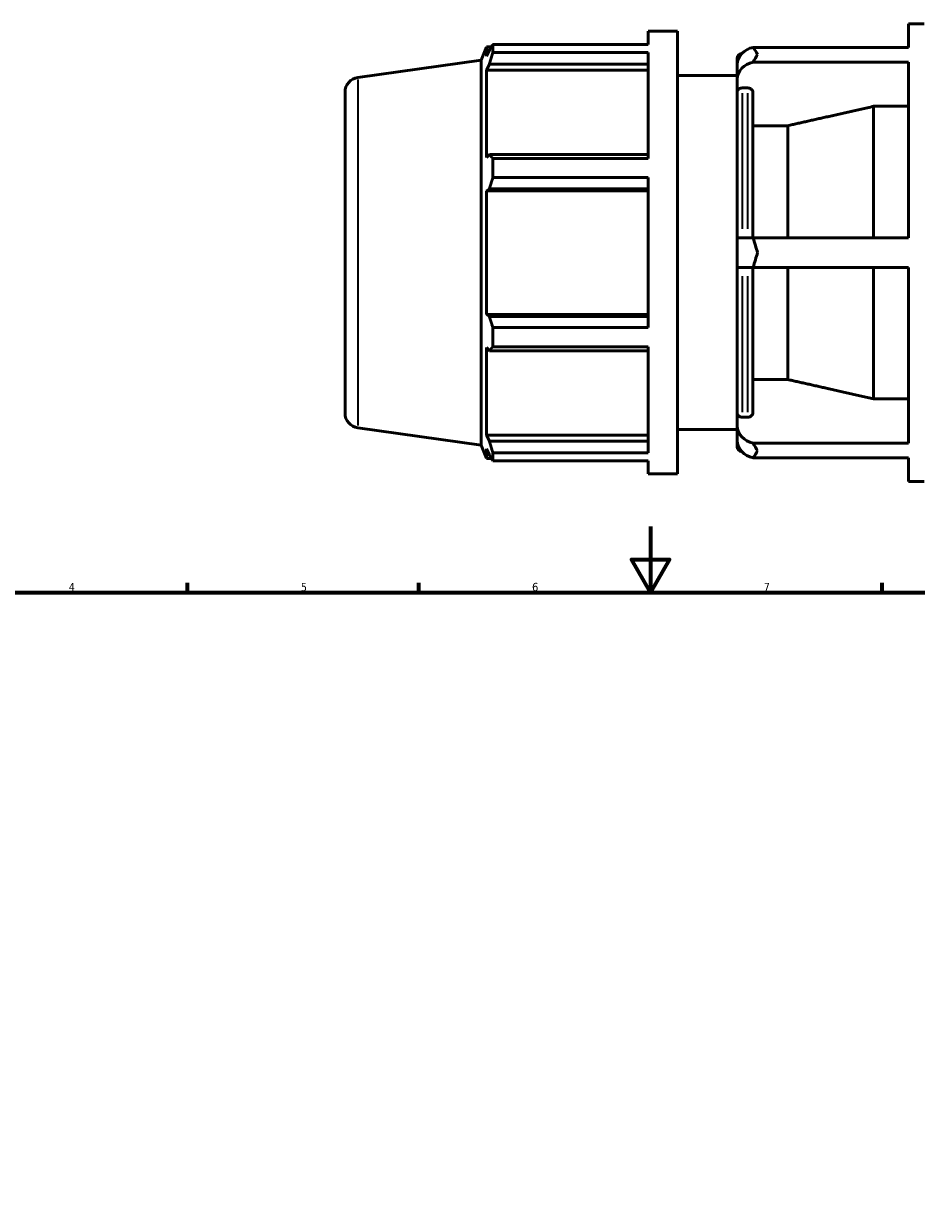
# Model space of a CAD drawing. Header units: millimetres. Extents: x -309 to 1148, y -58 to 854.
# Tile 6 of 9: x 231 to 501, y 388 to 746. Entities that reach past the tile are written whole.
import ezdxf

# ---------------------------------------------------------------- set-up
doc = ezdxf.new("R2010")
doc.units = ezdxf.units.MM
for name, color, linetype, lineweight in [('Border (ISO)', 7, 'Continuous', 70), ('Visible (ISO)', 7, 'Continuous', 50), ('Visible Narrow (ISO)', 7, 'Continuous', 35)]:
    doc.layers.add(name, color=color, linetype=linetype, lineweight=lineweight)
doc.styles.add('Note Text (ISO)', font='tahoma.ttf')

# ---------------------------------------------------------------- blocks, each defined once
blk = doc.blocks.new('Borders Default Border')
at = {"layer": 'Border (ISO)'}
for p, q in [((280.33, 574), (280.33, 576.9)), ((350.42, 574), (350.42, 576.9)), ((490.58, 574), (490.58, 576.9))]:
    blk.add_line(p, q, dxfattribs=at)
at = {"layer": 'Border (ISO)', "flags": 128}
for points in [[(420.5, 594), (420.5, 574), (414.73, 584), (426.27, 584), (420.5, 574)], [(20, 20), (20, 574), (821, 574), (821, 20), (20, 20)]]:
    blk.add_lwpolyline(points, dxfattribs=at)
at = {"layer": 'Border (ISO)', "color": 232, "true_color": 0xca0064, "char_height": 2.5, "attachment_point": 7, "style": 'Note Text (ISO)'}
for s, insert in [('4', (244.42, 574.4)), ('5', (314.64, 574.35)), ('6', (384.66, 574.35)), ('7', (454.77, 574.4))]:
    blk.add_mtext(s, dxfattribs=dict(at, insert=insert))

msp = doc.modelspace()

# ---------------------------------------------------------------- linework, layer by layer
at = {"layer": 'Visible (ISO)'}
for p, q in [((498.603, 739.008), (498.603, 746.184)), ((498.603, 746.184), (503.317, 746.184)), ((419.748, 743.884), (419.748, 739.927)), ((419.748, 743.884), (428.681, 743.884)), ((428.681, 743.884), (428.681, 609.884)), ((369.281, 735.182), (370.902, 739.194)), ((370.902, 739.194), (370.902, 736.31)), ((372.326, 739.194), (370.902, 739.194)), ((372.797, 739.927), (419.748, 739.927)), ((372.797, 737.504), (372.797, 739.927)), ((451.581, 739.008), (498.603, 739.008)), ((371.715, 738.227), (370.902, 736.31)), ((419.748, 737.504), (372.797, 737.504)), ((419.748, 737.504), (419.748, 705.42)), ((446.746, 733.799), (446.746, 735.684)), ((331.905, 729.929), (369.281, 735.182)), ((369.281, 618.587), (369.281, 735.182)), ((370.902, 732.154), (371.715, 733.937)), ((419.748, 732.154), (370.902, 732.154)), ((370.902, 732.154), (370.902, 705.656)), ((371.715, 733.937), (419.748, 733.937)), ((446.746, 733.799), (446.746, 729.332)), ((498.603, 734.542), (451.581, 734.542)), ((498.603, 681.351), (498.603, 734.542)), ((428.681, 730.484), (446.746, 730.484)), ((446.746, 729.332), (446.746, 725.426)), ((328.031, 628.296), (328.031, 725.473)), ((446.746, 681.351), (446.746, 725.426)), ((449.96, 726.729), (448.246, 726.729)), ((451.46, 725.426), (451.46, 681.351)), ((488.031, 681.351), (488.031, 721.169)), ((498.603, 721.169), (488.031, 721.169)), ((462.031, 715.3), (451.46, 715.3)), ((462.031, 681.351), (462.031, 715.3)), ((371.715, 706.584), (370.902, 705.656)), ((419.748, 706.584), (371.715, 706.584)), ((372.797, 705.42), (419.748, 705.42)), ((372.797, 699.571), (372.797, 705.42)), ((419.748, 699.571), (372.797, 699.571)), ((419.748, 699.571), (419.748, 654.198)), ((370.902, 695.621), (371.715, 696.226)), ((371.715, 696.226), (419.748, 696.226)), ((419.748, 695.621), (370.902, 695.621)), ((370.902, 695.621), (370.902, 658.147)), ((446.746, 681.351), (451.581, 681.351)), ((446.746, 681.351), (446.746, 672.418)), ((451.581, 681.351), (498.603, 681.351)), ((451.581, 672.418), (446.746, 672.418)), ((446.746, 628.343), (446.746, 672.418)), ((451.46, 672.418), (451.46, 628.343)), ((498.603, 672.418), (451.581, 672.418)), ((462.031, 638.468), (462.031, 672.418)), ((488.031, 632.599), (488.031, 672.418)), ((498.603, 619.227), (498.603, 672.418)), ((419.748, 658.147), (370.902, 658.147)), ((371.715, 657.543), (370.902, 658.147)), ((419.748, 657.543), (371.715, 657.543)), ((372.797, 654.198), (419.748, 654.198)), ((372.797, 648.349), (372.797, 654.198)), ((370.902, 648.113), (371.715, 647.185)), ((370.902, 648.113), (370.902, 621.615)), ((371.715, 647.185), (419.748, 647.185)), ((419.748, 648.349), (372.797, 648.349)), ((419.748, 648.349), (419.748, 616.265)), ((451.46, 638.468), (462.031, 638.468)), ((488.031, 632.599), (498.603, 632.599)), ((446.746, 628.343), (446.746, 624.437)), ((446.746, 624.437), (446.746, 619.97)), ((448.246, 627.04), (449.96, 627.04)), ((331.905, 623.84), (369.281, 618.587)), ((419.748, 621.615), (370.902, 621.615)), ((371.715, 619.832), (370.902, 621.615)), ((428.681, 623.284), (446.746, 623.284)), ((369.281, 618.587), (370.902, 614.574)), ((370.902, 617.458), (371.715, 615.541)), ((370.902, 617.458), (370.902, 614.574)), ((419.748, 619.832), (371.715, 619.832)), ((446.746, 618.084), (446.746, 619.97)), ((451.581, 619.227), (498.603, 619.227)), ((372.326, 614.574), (370.902, 614.574)), ((372.797, 616.265), (419.748, 616.265)), ((372.797, 613.842), (372.797, 616.265)), ((419.748, 613.842), (372.797, 613.842)), ((419.748, 613.842), (419.748, 609.884)), ((498.603, 614.76), (451.581, 614.76)), ((498.603, 607.584), (498.603, 614.76)), ((419.748, 609.884), (428.681, 609.884)), ((498.603, 607.584), (503.317, 607.584))]:
    msp.add_line(p, q, dxfattribs=at)
for centre, radius, start, end in [((448.246, 735.684), 1.5, 93.96459, 180), ((332.531, 725.473), 4.5, 98, 180), ((332.531, 628.296), 4.5, 180, 262), ((448.246, 618.084), 1.5, 180, 266.03541)]:
    msp.add_arc(centre, radius, start, end, dxfattribs=at)
for centre, start_param, end_param in [((452.906, 733.799), 4.9291108, 6.2831853), ((452.906, 729.332), 4.9291108, 6.2831853), ((452.906, 624.437), 0, 1.3540745), ((452.906, 619.97), 0, 1.3540745)]:
    msp.add_ellipse(centre, major_axis=(-6.16, 0), ratio=0.8660254, start_param=start_param, end_param=end_param, dxfattribs=at)
for points, weights in [([(371.715, 738.227), (372.234, 739.06), (372.797, 739.927)], [1.00213210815, 1.00147433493, 1]), ([(372.797, 737.504), (372.234, 735.684), (371.715, 733.937)], [1, 1.00147433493, 1.00213210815]), ([(488.031, 721.169), (474.156, 718.039), (462.031, 715.3)], [1, 1.00225629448, 1]), ([(371.715, 706.584), (372.234, 706.014), (372.797, 705.42)], [1.00213210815, 1.00147433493, 1]), ([(372.797, 699.571), (372.234, 697.864), (371.715, 696.226)], [1, 1.00147433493, 1.00213210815]), ([(371.715, 657.543), (372.234, 655.904), (372.797, 654.198)], [1.00213210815, 1.00147433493, 1]), ([(372.797, 648.349), (372.234, 647.755), (371.715, 647.185)], [1, 1.00147433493, 1.00213210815]), ([(462.031, 638.468), (474.156, 635.73), (488.031, 632.599)], [1, 1.00225629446, 1]), ([(371.715, 619.832), (372.234, 618.085), (372.797, 616.265)], [1.00213210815, 1.00147433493, 1]), ([(372.797, 613.842), (372.234, 614.709), (371.715, 615.541)], [1, 1.00147433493, 1.00213210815])]:
    msp.add_rational_spline(points, weights, degree=2, dxfattribs=at)
for points in [[(452.906, 736.9), (452.48, 737.614), (452.031, 738.327), (451.581, 739.008)], [(451.581, 734.542), (452.031, 735.395), (452.48, 736.185), (452.906, 736.9)], [(452.906, 676.884), (452.482, 678.305), (452.032, 679.812), (451.581, 681.351)], [(451.581, 672.418), (452.032, 673.956), (452.482, 675.464), (452.906, 676.884)], [(452.906, 616.869), (452.48, 617.583), (452.031, 618.373), (451.581, 619.227)], [(451.581, 614.76), (452.031, 615.442), (452.48, 616.154), (452.906, 616.869)]]:
    msp.add_open_spline(points, degree=3, dxfattribs=at)
for points, knots in [([(448.246, 726.729), (448.061, 726.729), (447.843, 726.691), (447.501, 726.568), (447.316, 726.461), (447.054, 726.234), (446.931, 726.074), (446.789, 725.777), (446.746, 725.587), (446.746, 725.426)], [0, 0, 0, 0, 0.05548655, 0.05548655, 0.11105119, 0.11105119, 0.16671296, 0.16671296, 0.22245951, 0.22245951, 0.22245951, 0.22245951]), ([(451.46, 725.426), (451.46, 725.587), (451.416, 725.777), (451.274, 726.074), (451.151, 726.234), (450.889, 726.461), (450.704, 726.568), (450.362, 726.691), (450.145, 726.729), (449.96, 726.729)], [-0.22245951, -0.22245951, -0.22245951, -0.22245951, -0.16671296, -0.16671296, -0.11105119, -0.11105119, -0.05548655, -0.05548655, 0, 0, 0, 0]), ([(446.746, 628.343), (446.746, 628.182), (446.789, 627.992), (446.931, 627.695), (447.054, 627.535), (447.316, 627.307), (447.501, 627.2), (447.843, 627.077), (448.061, 627.04), (448.246, 627.04)], [-0.22245951, -0.22245951, -0.22245951, -0.22245951, -0.16671296, -0.16671296, -0.11105119, -0.11105119, -0.05548655, -0.05548655, 0, 0, 0, 0]), ([(449.96, 627.04), (450.145, 627.04), (450.362, 627.077), (450.704, 627.2), (450.889, 627.307), (451.151, 627.535), (451.274, 627.695), (451.416, 627.992), (451.46, 628.182), (451.46, 628.343)], [0, 0, 0, 0, 0.05548655, 0.05548655, 0.11105119, 0.11105119, 0.16671296, 0.16671296, 0.22245951, 0.22245951, 0.22245951, 0.22245951])]:
    msp.add_open_spline(points, degree=3, knots=knots, dxfattribs=at)
at = {"layer": 'Visible Narrow (ISO)'}
for p, q in [((331.905, 729.276), (331.905, 624.493)), ((448.246, 725.154), (448.246, 684.048)), ((449.96, 684.048), (449.96, 725.154)), ((448.246, 669.72), (448.246, 628.615)), ((449.96, 628.615), (449.96, 669.72))]:
    msp.add_line(p, q, dxfattribs=at)

# ---------------------------------------------------------------- block references
msp.add_blockref('Borders Default Border', (0, 0))

doc.saveas('drawing.dxf')
